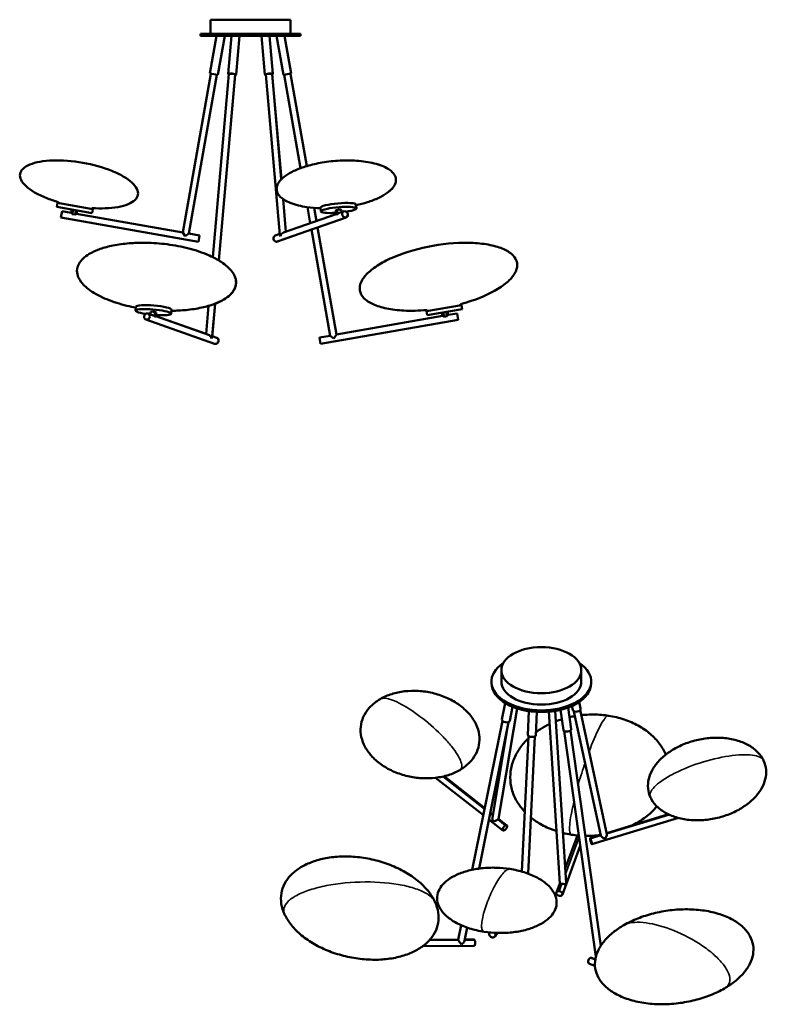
# Model space of a CAD drawing. Header units: millimetres. Extents: x 403 to 3810, y 262 to 2729.
# Tile 2 of 2: x 1938 to 3810, y 262 to 2729. Entities that reach past the tile are written whole.
import ezdxf

# ---------------------------------------------------------------- set-up
doc = ezdxf.new("R2010")
doc.units = ezdxf.units.MM
doc.header["$LTSCALE"] = 10
doc.layers.add('Visibile (ISO)', color=7, linetype='Continuous', lineweight=50)
doc.layers.add('Visibile sottile (ISO)', color=7, linetype='Continuous', lineweight=35)

msp = doc.modelspace()

# ---------------------------------------------------------------- linework, layer by layer
at = {"layer": 'Visibile (ISO)'}
for p, q in [((2616.9, 2728.9), (2416.9, 2728.9)), ((2416.9, 2693.9), (2416.9, 2728.9)), ((2616.9, 2693.9), (2616.9, 2728.9)), ((2641.9, 2693.9), (2391.9, 2693.9)), ((2391.9, 2693.9), (2391.9, 2688.9)), ((2641.9, 2693.9), (2641.9, 2688.9)), ((2391.9, 2688.9), (2641.9, 2688.9)), ((2431.9, 2688.9), (2415.1, 2593.9)), ((2452.2, 2688.9), (2434.8, 2590.5)), ((2469.3, 2688.9), (2460.8, 2593.1)), ((2489.3, 2688.9), (2480.7, 2591.3)), ((2489.5, 2688.9), (2480.9, 2591.3)), ((2544.3, 2688.9), (2552.9, 2591.3)), ((2564.3, 2688.9), (2572.8, 2593.1)), ((2564.5, 2688.9), (2573, 2593.1)), ((2581.9, 2688.9), (2599.2, 2590.5)), ((2602.2, 2688.9), (2618.9, 2593.9)), ((2417.1, 2593.6), (2346.9, 2195.7)), ((2432.9, 2590.8), (2362.7, 2192.9)), ((2415.1, 2593.9), (2434.8, 2590.5)), ((2462.8, 2592.9), (2422.3, 2133.9)), ((2478.7, 2591.5), (2437.7, 2125.5)), ((2554.9, 2591.5), (2590.3, 2189.7)), ((2570.8, 2592.9), (2594.1, 2328.9)), ((2571, 2592), (2594.2, 2329)), ((2599.2, 2590.5), (2618.9, 2593.9)), ((2601.2, 2590.8), (2642.5, 2356.9)), ((2617, 2593.6), (2657.8, 2362)), ((2478.8, 2590.6), (2437.8, 2125.4)), ((2035.5, 2269.4), (2035.7, 2270.8)), ((2598.4, 2279.6), (2605.7, 2197.4)), ((2598.6, 2279.5), (2605.8, 2197.5)), ((2033.3, 2269.8), (2031.6, 2260)), ((2031.6, 2260), (2119.7, 2244.4)), ((2121.4, 2254.3), (2033.3, 2269.8)), ((2044.6, 2249), (2041.8, 2233.3)), ((2067.3, 2245), (2044.6, 2249)), ((2068.7, 2253.4), (2067.3, 2245)), ((2072.1, 2252.8), (2070.1, 2241.8)), ((2077.2, 2240.5), (2079.2, 2251.6)), ((2082.5, 2251), (2081, 2242.6)), ((2119.2, 2254.7), (2119.5, 2256)), ((2121.4, 2254.3), (2119.7, 2244.4)), ((2659.7, 2259.1), (2666.8, 2219)), ((2676.3, 2257.2), (2682.1, 2224.4)), ((2692.1, 2258.1), (2692.9, 2248.3)), ((2734.1, 2252.8), (2730.5, 2251.6)), ((2730.5, 2251.6), (2731.5, 2240.5)), ((2735.1, 2241.8), (2734.1, 2252.8)), ((2739.5, 2244.6), (2751, 2248.7)), ((2744.5, 2252.8), (2745, 2246.6)), ((2781.2, 2266), (2782.1, 2256.1)), ((2781.5, 2264.2), (2782.3, 2256.1)), ((2041.8, 2233.3), (2386.5, 2172.5)), ((2070.1, 2241.8), (2077.2, 2240.5)), ((2346.9, 2195.7), (2081, 2242.6)), ((2584, 2172.8), (2756.4, 2233.6)), ((2599.7, 2195.3), (2731.4, 2241.8)), ((2684.9, 2208.3), (2756.5, 2233.6)), ((2731.5, 2240.5), (2735.1, 2241.8)), ((2584.2, 2172.8), (2669.6, 2203)), ((2669.6, 2203), (2716.5, 1936.9)), ((2684.9, 2208.4), (2732.3, 1939.7)), ((2346.9, 2195.7), (2353.4, 2186.5)), ((2353.4, 2186.5), (2362.7, 2192.9)), ((2389.3, 2188.3), (2362.7, 2192.9)), ((2389.3, 2188.3), (2386.5, 2172.5)), ((2578.7, 2187.9), (2590.1, 2191.9)), ((2229.8, 2009.9), (2228.9, 2000.1)), ((2319, 2002.1), (2318.1, 1992.2)), ((2318.9, 1999.6), (2318.3, 1992.2)), ((2411.6, 2011.7), (2405.4, 1941.4)), ((2428.1, 2017.3), (2420.7, 1933.7)), ((2428.3, 2017.4), (2421.1, 1935.9)), ((3045.9, 2013.8), (2957.8, 1998.2)), ((2959.5, 1988.4), (3047.7, 2003.9)), ((2960, 1998.6), (2959.7, 2000.5)), ((3043.7, 2013.4), (3043.4, 2015.3)), ((3045.9, 2013.8), (3047.7, 2003.9)), ((2427, 1916.8), (2254.7, 1977.6)), ((2271.5, 1988.6), (2260, 1992.6)), ((2266, 1990.5), (2266.5, 1996.8)), ((2276.9, 1996.8), (2276, 1985.7)), ((2276, 1985.7), (2279.5, 1984.5)), ((2280.5, 1995.5), (2276.9, 1996.8)), ((2279.5, 1984.5), (2280.5, 1995.5)), ((2405.4, 1941.4), (2279.6, 1985.8)), ((2411.3, 1939.3), (2279.6, 1985.7)), ((2280.1, 1988.9), (2279.8, 1985.7)), ((3037.4, 1977.2), (2692.7, 1916.4)), ((2732.3, 1939.7), (2998.2, 1986.6)), ((2957.8, 1998.2), (2959.5, 1988.4)), ((2996.7, 1994.9), (2998.2, 1986.6)), ((3000, 1995.5), (3002, 1984.5)), ((3002, 1984.5), (3009.1, 1985.7)), ((3009.1, 1985.7), (3007.1, 1996.8)), ((3010.5, 1997.4), (3012, 1989)), ((3012, 1989), (3034.6, 1993)), ((3037.4, 1977.2), (3034.6, 1993)), ((2432.3, 1931.9), (2420.9, 1935.9)), ((2432.5, 1931.9), (2420.9, 1935.9)), ((2689.9, 1932.2), (2716.5, 1936.9)), ((2692.7, 1916.4), (2689.9, 1932.2)), ((2716.5, 1936.9), (2725.8, 1930.4)), ((2725.8, 1930.4), (2732.3, 1939.7)), ((3145.8, 1070.3), (3145.8, 1098.9)), ((3345.8, 1070.3), (3345.8, 1098.9)), ((3120.8, 1070.3), (3120.8, 1066.3)), ((3370.8, 1070.3), (3370.8, 1066.3)), ((3155.2, 1016.5), (3146.9, 975.5)), ((3340.9, 1019.4), (3344.4, 1003.1)), ((3185.3, 1003.1), (3138.9, 726)), ((3173.7, 1007.3), (3166.5, 971.6)), ((3214.9, 996.3), (3211.9, 936.5)), ((3234.8, 994.4), (3231.9, 935.5)), ((3264.5, 994.9), (3291.8, 564.5)), ((3280.4, 996.9), (3307.8, 565.6)), ((3293.8, 999.6), (3301, 948.2)), ((3313.1, 1005.5), (3320.8, 951)), ((3322.6, 1009.3), (3324.9, 998.8)), ((3327.6, 995.7), (3394.6, 684.8)), ((3343.2, 999.1), (3410.2, 688.2)), ((3148.3, 972), (3072.8, 598.7)), ((3163.9, 968.8), (3089.7, 601.6)), ((3160.4, 951.2), (3123.1, 728.6)), ((3303.3, 945.7), (3382.6, 381.2)), ((3319.2, 947.9), (3394.9, 408.3)), ((3213.8, 933.8), (3196.8, 594.1)), ((3229.7, 933), (3212.6, 589)), ((3100.5, 735.8), (2980.9, 829.2)), ((3104.1, 753.3), (3002, 833)), ((3124.6, 737.3), (3118.2, 742.3)), ((3149.7, 697.4), (3114.6, 724.8)), ((3159.5, 710), (3138.9, 726.1)), ((3372.8, 662.6), (3589.7, 728.5)), ((3409.7, 690.5), (3564.6, 737.6)), ((3305.5, 601.6), (3336.2, 684.7)), ((3368.1, 677.9), (3394.4, 685.9)), ((3298.5, 536.4), (3343.6, 658.7)), ((3283.5, 541.9), (3291.8, 564.5)), ((3044.8, 459.8), (3037.4, 423.5)), ((3059.9, 453.9), (3053.1, 420.4)), ((3037.5, 423.7), (2966.5, 423.3)), ((3077.3, 423.9), (3053.8, 423.8)), ((3116.9, 441.7), (3116.3, 440.7)), ((3135, 440.5), (3129.9, 432.2)), ((3077.4, 407.9), (2948.8, 407.2)), ((3371.8, 378.2), (3381.1, 374.7)), ((3366.2, 363.2), (3380.2, 358))]:
    msp.add_line(p, q, dxfattribs=at)
for centre, start, end in [((2034.8, 2270.9), 350, 73.6804), ((2120.4, 2255.8), 86.3196, 170), ((2958.7, 2000.3), 10, 94.9617), ((3044.4, 2015.4), 105.0383, 190)]:
    msp.add_arc(centre, 1, start, end, dxfattribs=at)
for centre, major_axis, ratio, start_param, end_param in [((2470.8, 2592.2), (9.96, -0.88), 0.150384, 5.639684, 10.068279), ((2470.8, 2592.2), (-7.97, 0.7), 0.150384, 3.141593, 6.283185), ((2470.9, 2592.2), (9.96, -0.88), 0.150384, 5.611456, 6.283185), ((2562.8, 2592.2), (9.96, 0.88), 0.150384, 5.639684, 10.068279), ((2562.8, 2592.2), (-7.97, -0.7), 0.150384, 3.141593, 6.283185), ((2563, 2592.2), (9.96, 0.88), 0.150384, 5.611456, 6.283185), ((2736.6, 2262), (-44.6, -3.9), 0.150384, 3.141593, 6.283185), ((2737.5, 2252.2), (44.6, 3.9), 0.150384, 5.148621, 10.838514), ((2737.5, 2252.2), (6.97, 0.61), 0.150384, 0.010847, 2.07024), ((2753.7, 2241.2), (-2.66, 7.54), 0.852869, 5.991025, 9.132617), ((2753.7, 2241.2), (2.66, -7.54), 0.852869, 5.991025, 9.132617), ((2753.9, 2241.2), (2.66, -7.54), 0.852869, 0, 2.27748), ((2737.7, 2252.2), (-44.6, -3.9), 0.150384, 2.003524, 2.61134), ((2737.7, 2252.2), (44.6, 3.9), 0.150384, 5.752932, 6.283185), ((2737.7, 2252.2), (-44.6, -3.9), 0.150384, 1.038309, 1.409831), ((2581.4, 2180.4), (-2.66, 7.54), 0.852869, 0, 2.849432), ((2581.4, 2180.4), (2.66, -7.54), 0.852869, 5.991025, 6.283185), ((2581.5, 2180.4), (2.66, -7.54), 0.852869, 5.978524, 5.991025), ((2581.5, 2180.4), (2.66, -7.54), 0.852869, 5.991025, 6.403262), ((2598.6, 2186.5), (-7.93, 5.1), 0.506138, 0.374191, 0.904444), ((2598.6, 2186.5), (-5.55, -8.63), 0.610085, 3.807945, 5.08658), ((2273.5, 1996.1), (44.6, -3.9), 0.150384, 4.869449, 10.559342), ((2274.4, 2006), (-44.6, 3.9), 0.150384, 3.141593, 6.283185), ((2257.3, 1985.1), (2.66, 7.54), 0.852869, 0.292161, 3.433753), ((2257.3, 1985.1), (-2.66, -7.54), 0.852869, 0.292161, 3.433753), ((2273.5, 1996.1), (-6.97, 0.61), 0.150384, 4.212945, 6.272339), ((2273.7, 1996.1), (44.6, -3.9), 0.150384, 5.240407, 6.283185), ((2412.4, 1930.4), (5.55, -8.63), 0.610085, 1.196605, 2.475241), ((2412.4, 1930.4), (-7.93, -5.1), 0.506138, 2.237148, 2.767401), ((2429.7, 1924.3), (-2.66, -7.54), 0.852869, 0.292161, 3.141593), ((2429.8, 1924.3), (2.66, 7.54), 0.852869, 3.433753, 6.403262), ((2429.7, 1924.3), (-2.66, -7.54), 0.852869, 0, 0.292161), ((2429.8, 1924.3), (-2.66, -7.54), 0.852869, 0.27966, 0.292161), ((3245.8, 1070.3), (-125, 0), 0.57735, 5.572229, 10.135734), ((3245.8, 1066.3), (125, 0), 0.57735, 3.141593, 6.283185), ((3245.8, 1070.3), (100, 0), 0.57735, 3.141593, 6.283185), ((3334.6, 1000.9), (9.78, 2.11), 0.605275, 3.141593, 6.283185), ((3156.7, 973.5), (9.8, -1.98), 0.531883, 3.141593, 6.283185), ((3310.9, 949.6), (9.9, 1.39), 0.468323, 3.141593, 6.283185), ((3221.9, 936), (9.99, -0.5), 0.431627, 3.141593, 6.283185), ((3130.2, 722.8), (4.1, -10.5), 0.577215, 3.911686, 4.800974), ((3130.2, 722.8), (8.64, 3.36), 0.149233, 3.942295, 5.513092), ((3130.2, 722.8), (8.64, 3.36), 0.149233, 5.513092, 6.1946), ((3154.6, 703.7), (-4.92, -6.31), 0.468323, 4.000271, 7.141864), ((3154.6, 703.7), (4.92, 6.31), 0.468323, 4.000271, 7.141864), ((3370.4, 670.2), (-2.33, 7.65), 0.107859, 5.628604, 8.770197), ((3370.4, 670.2), (2.33, -7.65), 0.107859, 5.628604, 8.770197), ((3403.7, 680.3), (9.06, -5.33), 0.288176, 3.400925, 3.536841), ((3403.7, 680.3), (9.06, -5.33), 0.288176, 3.536841, 5.107637), ((3403.7, 680.3), (-5.53, -9.4), 0.384096, 1.311464, 2.746344), ((3291, 539.2), (-7.51, 2.77), 0.676438, 5.003411, 8.145003), ((3291, 539.2), (7.51, -2.77), 0.676438, 5.003411, 8.145003), ((3299.9, 563.4), (8.09, -1.18), 0.027849, 3.147482, 4.415477), ((3299.9, 563.4), (8.09, -1.18), 0.027849, 4.415477, 5.986274), ((3299.9, 563.4), (-1.6, -11.2), 0.691264, 1.564906, 1.867708), ((3044, 415.8), (6.51, -7.91), 0.136161, 3.251901, 3.624622), ((3044, 415.8), (6.51, -7.91), 0.136161, 3.624622, 5.195419), ((3044, 415.8), (-8.67, -7.13), 0.426618, 1.460488, 2.658563), ((3077.3, 415.9), (-0.05, 8), 0.30837, 5.689848, 6.283185), ((3077.3, 415.9), (0.05, -8), 0.30837, 0, 2.548255), ((3123.1, 436.5), (-6.78, 4.24), 0.876949, 6.116118, 8.309275), ((3123.1, 436.5), (6.78, -4.24), 0.876949, 5.167683, 7.526308), ((3369, 370.7), (-2.8, -7.49), 0.668835, 3.823101, 6.283185), ((3369, 370.7), (2.8, 7.49), 0.668835, 0, 0.681509)]:
    msp.add_ellipse(centre, major_axis=major_axis, ratio=ratio, start_param=start_param, end_param=end_param, dxfattribs=at)
msp.add_ellipse((3245.8, 1098.9), major_axis=(-100, 0), ratio=0.57735, dxfattribs=at)
for points, knots in [([(2035, 2271.9), (2024.4, 2275), (2014.2, 2278.5), (2004.8, 2282.3), (1994, 2286.7), (1984.2, 2291.4), (1975.7, 2296.3), (1967.2, 2301.3), (1959.9, 2306.5), (1954.2, 2311.7), (1948.5, 2316.9), (1944.3, 2322.2), (1941.8, 2327.3), (1939.2, 2332.5), (1938.4, 2337.5), (1939.2, 2342.3), (1940, 2347), (1942.6, 2351.4), (1946.7, 2355.4), (1950.8, 2359.4), (1956.6, 2362.9), (1963.8, 2365.8), (1970.9, 2368.8), (1979.5, 2371.2), (1989.2, 2372.9), (1998.9, 2374.7), (2009.7, 2375.7), (2021.3, 2376.1), (2044.5, 2376.9), (2070.7, 2374.9), (2096.5, 2370.4)], [0, 0, 0, 0, 0.080782, 0.080782, 0.080782, 0.172704, 0.172704, 0.172704, 0.264626, 0.264626, 0.264626, 0.356547, 0.356547, 0.356547, 0.448469, 0.448469, 0.448469, 0.540391, 0.540391, 0.540391, 0.632313, 0.632313, 0.632313, 0.724235, 0.724235, 0.724235, 0.816156, 0.816156, 0.816156, 1, 1, 1, 1]), ([(2096.5, 2370.4), (2122.2, 2365.8), (2147.5, 2358.7), (2169, 2350.1), (2179.8, 2345.8), (2189.6, 2341), (2198.1, 2336.1), (2206.6, 2331.1), (2213.9, 2326), (2219.6, 2320.7), (2225.3, 2315.5), (2229.5, 2310.2), (2232.1, 2305.1), (2234.6, 2299.9), (2235.5, 2294.9), (2234.6, 2290.2), (2233.8, 2285.4), (2231.3, 2281), (2227.1, 2277), (2223, 2273.1), (2217.2, 2269.5), (2210.1, 2266.6), (2202.9, 2263.6), (2194.3, 2261.2), (2184.6, 2259.5), (2174.9, 2257.8), (2164.1, 2256.7), (2152.5, 2256.3), (2142.3, 2255.9), (2131.6, 2256.1), (2120.5, 2256.8)], [1, 1, 1, 1, 1.183844, 1.183844, 1.183844, 1.275765, 1.275765, 1.275765, 1.367687, 1.367687, 1.367687, 1.459609, 1.459609, 1.459609, 1.551531, 1.551531, 1.551531, 1.643453, 1.643453, 1.643453, 1.735374, 1.735374, 1.735374, 1.827296, 1.827296, 1.827296, 1.919218, 1.919218, 1.919218, 2, 2, 2, 2]), ([(2692.2, 2256.3), (2680.8, 2256.7), (2669.4, 2257.7), (2643.8, 2261.5), (2629.5, 2264.8), (2611.5, 2272.1), (2606.6, 2274.5), (2598.5, 2279.4), (2595.3, 2281.8), (2590.2, 2286.6), (2588.2, 2288.9), (2585.4, 2293.2), (2584.4, 2295.2), (2582.5, 2300.6), (2582.1, 2304.3), (2582.9, 2311.1), (2584, 2314.3), (2587.2, 2320.8), (2589.6, 2324), (2595.8, 2330.9), (2600, 2334.4), (2610.9, 2342.2), (2618, 2346.3), (2634.5, 2354.1), (2644.2, 2357.7), (2666, 2364.6), (2678.5, 2367.6), (2705.7, 2372.7), (2720.5, 2374.5), (2743.4, 2376), (2751.6, 2376.3), (2759.7, 2376.3)], [1.187894, 1.187894, 1.187894, 1.187894, 4.63836, 4.63836, 9.094165, 9.094165, 10.868353, 10.868353, 12.253466, 12.253466, 13.343366, 13.343366, 14.168077, 14.168077, 15.567081, 15.567081, 16.822879, 16.822879, 18.220279, 18.220279, 20.028279, 20.028279, 22.593231, 22.593231, 25.731948, 25.731948, 29.589871, 29.589871, 34.049839, 34.049839, 36.486398, 36.486398, 36.486398, 36.486398]), ([(2759.7, 2376.3), (2775.1, 2376.3), (2790.5, 2375.3), (2819.9, 2370.9), (2834.2, 2367.6), (2852.2, 2360.3), (2857.2, 2358), (2865.2, 2353), (2868.5, 2350.6), (2873.5, 2345.8), (2875.5, 2343.5), (2878.3, 2339.2), (2879.3, 2337.2), (2881.2, 2331.8), (2881.6, 2328.1), (2880.8, 2321.3), (2879.8, 2318.1), (2876.5, 2311.7), (2874.1, 2308.4), (2867.9, 2301.5), (2863.7, 2298), (2852.8, 2290.2), (2845.7, 2286.2), (2829.2, 2278.3), (2819.6, 2274.7), (2800.5, 2268.7), (2791, 2266.2), (2781.4, 2264.2)], [0, 0, 0, 0, 4.63836, 4.63836, 9.094165, 9.094165, 10.868354, 10.868354, 12.253466, 12.253466, 13.343366, 13.343366, 14.168078, 14.168078, 15.567081, 15.567081, 16.822879, 16.822879, 18.220279, 18.220279, 20.028279, 20.028279, 22.593231, 22.593231, 25.731948, 25.731948, 28.694115, 28.694115, 28.694115, 28.694115]), ([(2759.8, 2376.3), (2775.3, 2376.3), (2790.7, 2375.3), (2820.1, 2370.9), (2834.4, 2367.6), (2852.4, 2360.3), (2857.3, 2358), (2865.3, 2353), (2868.6, 2350.6), (2873.7, 2345.8), (2875.7, 2343.5), (2878.5, 2339.2), (2879.5, 2337.2), (2881.4, 2331.8), (2881.8, 2328.1), (2881, 2321.3), (2879.9, 2318.1), (2876.7, 2311.7), (2874.3, 2308.4), (2868.1, 2301.5), (2863.9, 2298), (2853, 2290.2), (2845.8, 2286.2), (2829.3, 2278.3), (2819.7, 2274.7), (2800.6, 2268.7), (2791, 2266.2), (2781.4, 2264.1)], [0, 0, 0, 0, 4.63836, 4.63836, 9.094165, 9.094165, 10.868354, 10.868354, 12.253466, 12.253466, 13.343366, 13.343366, 14.168078, 14.168078, 15.567081, 15.567081, 16.822879, 16.822879, 18.220279, 18.220279, 20.028279, 20.028279, 22.593231, 22.593231, 25.731948, 25.731948, 28.711576, 28.711576, 28.711576, 28.711576]), ([(2070.1, 2241.8), (2069.7, 2242.2), (2069.3, 2242.6), (2068.5, 2243.5), (2068, 2244.1), (2067.4, 2244.8), (2067.3, 2245), (2067.3, 2245)], [0.405955, 0.405955, 0.405955, 0.405955, 0.5980882, 0.5980882, 0.8798978, 0.8798978, 1.1617075, 1.1617075, 1.1617075, 1.1617075]), ([(2081, 2242.6), (2081, 2242.6), (2080.8, 2242.5), (2080, 2242), (2079.4, 2241.6), (2078.3, 2241), (2077.8, 2240.8), (2077.2, 2240.5)], [3.4851225, 3.4851225, 3.4851225, 3.4851225, 3.7669321, 3.7669321, 4.0487418, 4.0487418, 4.2408749, 4.2408749, 4.2408749, 4.2408749]), ([(2739.5, 2244.6), (2739.4, 2244.6), (2739.2, 2244.5), (2738.2, 2244.1), (2737.3, 2243.5), (2736, 2242.6), (2735.5, 2242.2), (2735.1, 2241.8)], [1.3943081, 1.3943081, 1.3943081, 1.3943081, 1.4435171, 1.4435171, 1.7253268, 1.7253268, 1.9174599, 1.9174599, 1.9174599, 1.9174599]), ([(2229.6, 2007.5), (2222, 2008.9), (2214.5, 2010.5), (2189.8, 2016.4), (2172.8, 2021.7), (2141.8, 2034.4), (2127.4, 2041.7), (2104.8, 2057.8), (2095.7, 2066.2), (2087.3, 2079.3), (2085.5, 2082.9), (2082.2, 2092.4), (2081.5, 2098.6), (2083, 2109.1), (2084.7, 2113.7), (2089.6, 2122.2), (2092.9, 2126.2), (2101.4, 2134.3), (2106.9, 2138.3), (2120.1, 2146.2), (2128.1, 2149.9), (2146.5, 2156.7), (2157, 2159.7), (2180.7, 2164.9), (2194.1, 2166.9), (2220.7, 2169.4), (2234, 2170), (2247.3, 2170)], [8.620607, 8.620607, 8.620607, 8.620607, 10.937696, 10.937696, 16.296743, 16.296743, 21.210345, 21.210345, 25.139337, 25.139337, 26.561963, 26.561963, 28.738625, 28.738625, 30.481287, 30.481287, 32.260119, 32.260119, 34.479279, 34.479279, 37.265171, 37.265171, 40.629305, 40.629305, 44.711602, 44.711602, 48.719817, 48.719817, 48.719817, 48.719817]), ([(2247.3, 2170), (2265.2, 2170), (2283.2, 2168.9), (2319.4, 2164.8), (2337.8, 2161.6), (2372.9, 2153.1), (2389.9, 2147.8), (2420.9, 2135.1), (2435.2, 2127.8), (2457.8, 2111.8), (2467, 2103.3), (2475.4, 2090.3), (2477.2, 2086.6), (2480.5, 2077.1), (2481.2, 2071), (2479.6, 2060.5), (2477.9, 2055.9), (2473, 2047.3), (2469.8, 2043.3), (2461.3, 2035.2), (2455.8, 2031.2), (2442.6, 2023.4), (2434.6, 2019.7), (2416.2, 2012.8), (2405.7, 2009.9), (2381.9, 2004.7), (2368.6, 2002.7), (2343.1, 2000.3), (2330.9, 1999.7), (2318.7, 1999.6)], [0, 0, 0, 0, 5.379796, 5.379796, 10.937696, 10.937696, 16.296743, 16.296743, 21.210345, 21.210345, 25.139337, 25.139337, 26.561963, 26.561963, 28.738625, 28.738625, 30.481287, 30.481287, 32.260119, 32.260119, 34.479279, 34.479279, 37.265171, 37.265171, 40.629305, 40.629305, 44.711602, 44.711602, 48.378424, 48.378424, 48.378424, 48.378424]), ([(2247.5, 2170), (2265.4, 2170), (2283.4, 2168.9), (2319.6, 2164.8), (2337.9, 2161.6), (2373.1, 2153.1), (2390.1, 2147.8), (2411.7, 2139), (2417.1, 2136.6), (2422.3, 2134)], [0, 0, 0, 0, 5.379796, 5.379796, 10.937696, 10.937696, 16.296743, 16.296743, 18.103543, 18.103543, 18.103543, 18.103543]), ([(2974.2, 2162.6), (2939.9, 2156.5), (2906.2, 2146.8), (2877.6, 2134.8), (2863.3, 2128.8), (2850.3, 2122.2), (2839, 2115.2), (2827.7, 2108.3), (2818.1, 2101), (2810.5, 2093.6), (2803, 2086.2), (2797.5, 2078.7), (2794.2, 2071.4), (2790.9, 2064), (2789.8, 2056.8), (2791, 2050), (2792.2, 2043.3), (2795.7, 2036.9), (2801.3, 2031.1), (2806.9, 2025.3), (2814.6, 2020.2), (2824.2, 2015.8), (2833.9, 2011.4), (2845.4, 2007.9), (2858.4, 2005.2), (2871.4, 2002.5), (2885.9, 2000.8), (2901.4, 2000), (2919.4, 1999.1), (2938.8, 1999.6), (2958.6, 2001.3)], [1, 1, 1, 1, 1.179147, 1.179147, 1.179147, 1.26872, 1.26872, 1.26872, 1.358294, 1.358294, 1.358294, 1.447867, 1.447867, 1.447867, 1.537441, 1.537441, 1.537441, 1.627014, 1.627014, 1.627014, 1.716588, 1.716588, 1.716588, 1.806161, 1.806161, 1.806161, 1.895735, 1.895735, 1.895735, 2, 2, 2, 2]), ([(3044.1, 2016.4), (3063.3, 2021.6), (3081.7, 2027.8), (3098.3, 2034.8), (3112.6, 2040.8), (3125.6, 2047.4), (3136.9, 2054.3), (3148.2, 2061.3), (3157.8, 2068.6), (3165.4, 2076), (3173, 2083.3), (3178.5, 2090.8), (3181.8, 2098.2), (3185.1, 2105.5), (3186.1, 2112.7), (3184.9, 2119.5), (3183.7, 2126.3), (3180.3, 2132.7), (3174.7, 2138.5), (3169.1, 2144.2), (3161.3, 2149.4), (3151.7, 2153.8), (3142, 2158.1), (3130.5, 2161.7), (3117.5, 2164.3), (3104.5, 2167), (3090, 2168.8), (3074.6, 2169.5), (3043.6, 2171), (3008.6, 2168.6), (2974.2, 2162.6)], [0, 0, 0, 0, 0.104265, 0.104265, 0.104265, 0.193839, 0.193839, 0.193839, 0.283412, 0.283412, 0.283412, 0.372986, 0.372986, 0.372986, 0.462559, 0.462559, 0.462559, 0.552133, 0.552133, 0.552133, 0.641706, 0.641706, 0.641706, 0.73128, 0.73128, 0.73128, 0.820853, 0.820853, 0.820853, 1, 1, 1, 1]), ([(2437.8, 2125.5), (2441.3, 2123.4), (2444.7, 2121.2), (2458, 2111.8), (2467.2, 2103.3), (2475.5, 2090.3), (2477.4, 2086.6), (2480.7, 2077.1), (2481.4, 2071), (2479.8, 2060.5), (2478.1, 2055.9), (2473.2, 2047.3), (2469.9, 2043.3), (2461.5, 2035.2), (2456, 2031.2), (2443.3, 2023.7), (2435.9, 2020.3), (2428.3, 2017.3)], [19.932318, 19.932318, 19.932318, 19.932318, 21.210345, 21.210345, 25.139337, 25.139337, 26.561963, 26.561963, 28.738625, 28.738625, 30.481287, 30.481287, 32.260119, 32.260119, 34.479279, 34.479279, 37.054425, 37.054425, 37.054425, 37.054425]), ([(2411.6, 2011.7), (2406.2, 2010.1), (2400.7, 2008.7), (2382.1, 2004.7), (2368.8, 2002.7), (2343.2, 2000.3), (2331, 1999.7), (2318.7, 1999.6)], [38.888504, 38.888504, 38.888504, 38.888504, 40.629305, 40.629305, 44.711602, 44.711602, 48.395793, 48.395793, 48.395793, 48.395793]), ([(2276, 1985.7), (2275.5, 1986.1), (2275, 1986.6), (2273.7, 1987.5), (2272.9, 1988), (2271.8, 1988.5), (2271.6, 1988.5), (2271.5, 1988.6)], [0.405955, 0.405955, 0.405955, 0.405955, 0.5980882, 0.5980882, 0.8798978, 0.8798978, 0.9291068, 0.9291068, 0.9291068, 0.9291068]), ([(3002, 1984.5), (3001.4, 1984.7), (3000.9, 1985), (2999.8, 1985.6), (2999.2, 1985.9), (2998.4, 1986.4), (2998.2, 1986.6), (2998.2, 1986.6)], [2.72937, 2.72937, 2.72937, 2.72937, 2.9215031, 2.9215031, 3.2033128, 3.2033128, 3.4851225, 3.4851225, 3.4851225, 3.4851225]), ([(3012, 1989), (3012, 1989), (3011.8, 1988.8), (3011.2, 1988), (3010.7, 1987.5), (3009.9, 1986.6), (3009.5, 1986.1), (3009.1, 1985.7)], [1.1617075, 1.1617075, 1.1617075, 1.1617075, 1.4435171, 1.4435171, 1.7253268, 1.7253268, 1.9174599, 1.9174599, 1.9174599, 1.9174599]), ([(2842.3, 1026.6), (2851, 1031.6), (2860.6, 1035.8), (2881, 1042.2), (2891.8, 1044.5), (2914.2, 1047.2), (2925.8, 1047.5), (2949.2, 1046.2), (2961.1, 1044.5), (2984.3, 1039), (2995.7, 1035.3), (3017.1, 1026), (3027.3, 1020.5), (3045.8, 1007.9), (3054.1, 1000.8), (3068.4, 985.7), (3074.4, 977.6), (3083.6, 960.8), (3086.9, 952.2), (3090.7, 934.9), (3091.2, 926.2), (3089.5, 909.4), (3087.3, 901.2), (3080.4, 885.8), (3075.7, 878.4), (3064, 865), (3057, 858.8), (3046.7, 851.7), (3044, 850), (3041.3, 848.5)], [0, 0, 0, 0, 3.412257, 3.412257, 6.840614, 6.840614, 10.343438, 10.343438, 13.901091, 13.901091, 17.482123, 17.482123, 21.049795, 21.049795, 24.568922, 24.568922, 28.013819, 28.013819, 31.385064, 31.385064, 34.684452, 34.684452, 37.939814, 37.939814, 41.187739, 41.187739, 44.462538, 44.462538, 45.532498, 45.532498, 45.532498, 45.532498]), ([(3041.3, 848.5), (3032.5, 843.4), (3022.9, 839.2), (3002.6, 832.8), (2991.7, 830.5), (2969.4, 827.8), (2957.7, 827.5), (2934.3, 828.8), (2922.4, 830.6), (2899.3, 836), (2887.9, 839.7), (2866.4, 849), (2856.2, 854.6), (2837.8, 867.1), (2829.4, 874.2), (2815.2, 889.3), (2809.2, 897.5), (2799.9, 914.2), (2796.6, 922.9), (2792.8, 940.1), (2792.3, 948.8), (2794, 965.6), (2796.2, 973.8), (2803.1, 989.3), (2807.9, 996.6), (2819.5, 1010.1), (2826.5, 1016.2), (2836.9, 1023.3), (2839.6, 1025), (2842.3, 1026.6)], [0, 0, 0, 0, 3.412257, 3.412257, 6.840614, 6.840614, 10.343438, 10.343438, 13.901091, 13.901091, 17.482123, 17.482123, 21.049795, 21.049795, 24.568922, 24.568922, 28.013819, 28.013819, 31.385064, 31.385064, 34.684452, 34.684452, 37.939814, 37.939814, 41.187739, 41.187739, 44.462538, 44.462538, 45.532499, 45.532499, 45.532499, 45.532499]), ([(3346, 986.1), (3349.1, 986.4), (3352.3, 986.7), (3369.1, 987.9), (3383, 987.9), (3402.5, 986.2), (3408.4, 985.5), (3414.2, 984.6)], [54.03052, 54.03052, 54.03052, 54.03052, 54.973323, 54.973323, 59.093511, 59.093511, 60.885152, 60.885152, 60.885152, 60.885152]), ([(3232.3, 943.6), (3235.9, 946.3), (3239.6, 948.8), (3250.7, 955.8), (3258.5, 960.1), (3266.5, 963.9)], [41.447269, 41.447269, 41.447269, 41.447269, 42.88454, 42.88454, 45.632909, 45.632909, 45.632909, 45.632909]), ([(3414.2, 984.6), (3427.6, 982.6), (3440.7, 979.4), (3465.7, 971.1), (3477.6, 965.9), (3499.6, 953.8), (3509.8, 946.9), (3527.8, 931.6), (3535.7, 923.1), (3548.7, 905.7), (3553.9, 896.7), (3558, 887.4)], [0, 0, 0, 0, 4.11171, 4.11171, 8.186307, 8.186307, 12.198323, 12.198323, 16.140261, 16.140261, 19.841463, 19.841463, 19.841463, 19.841463]), ([(3204.3, 743.9), (3200.3, 748.1), (3196.6, 752.5), (3186.6, 765.9), (3181.1, 775.4), (3173, 794.8), (3170.3, 804.9), (3167.6, 825.1), (3167.6, 835.4), (3170.3, 855.6), (3173, 865.7), (3180.8, 885.2), (3186, 894.7), (3198.4, 912.3), (3205.5, 920.4), (3213.5, 928)], [14.139419, 14.139419, 14.139419, 14.139419, 16.140261, 16.140261, 20.012299, 20.012299, 23.823045, 23.823045, 27.597151, 27.597151, 31.364056, 31.364056, 35.150692, 35.150692, 38.785664, 38.785664, 38.785664, 38.785664]), ([(3519.4, 780.1), (3516, 787.3), (3514, 794.9), (3512.6, 810.5), (3513.2, 818.6), (3517.1, 834.4), (3520.3, 842.4), (3529.1, 857.7), (3534.7, 865.2), (3548, 879.4), (3555.9, 886.1), (3573.2, 898.4), (3582.8, 904), (3603.4, 913.8), (3614.5, 917.9), (3637.4, 924.4), (3649.3, 926.8), (3673.1, 929.5), (3685.2, 929.9), (3708.5, 928.6), (3719.9, 927), (3741.2, 921.6), (3751.3, 918), (3769.1, 909), (3777.1, 903.6), (3790.4, 891.6), (3795.9, 884.9), (3801.1, 875.9), (3802.1, 874), (3803, 872.2)], [0, 0, 0, 0, 3.197505, 3.197505, 6.3702, 6.3702, 9.558242, 9.558242, 12.809884, 12.809884, 16.150241, 16.150241, 19.59178, 19.59178, 23.129568, 23.129568, 26.731866, 26.731866, 30.354328, 30.354328, 33.947971, 33.947971, 37.466633, 37.466633, 40.878554, 40.878554, 44.188946, 44.188946, 45.032857, 45.032857, 45.032857, 45.032857]), ([(3803, 872.2), (3806.3, 865), (3808.4, 857.3), (3809.7, 841.7), (3809.1, 833.7), (3805.3, 817.8), (3802, 809.9), (3793.3, 794.5), (3787.6, 787), (3774.3, 772.8), (3766.5, 766.1), (3749.1, 753.8), (3739.5, 748.2), (3718.9, 738.5), (3707.8, 734.3), (3685, 727.8), (3673.1, 725.4), (3649.2, 722.7), (3637.2, 722.3), (3613.8, 723.6), (3602.4, 725.3), (3581.1, 730.6), (3571.1, 734.2), (3553.2, 743.2), (3545.3, 748.6), (3531.9, 760.6), (3526.4, 767.3), (3521.2, 776.3), (3520.3, 778.2), (3519.4, 780.1)], [0, 0, 0, 0, 3.197505, 3.197505, 6.3702, 6.3702, 9.558242, 9.558242, 12.809884, 12.809884, 16.150241, 16.150241, 19.59178, 19.59178, 23.129568, 23.129568, 26.731866, 26.731866, 30.354328, 30.354328, 33.947971, 33.947971, 37.466633, 37.466633, 40.878554, 40.878554, 44.188946, 44.188946, 45.032856, 45.032856, 45.032856, 45.032856]), ([(3535.5, 757.5), (3531, 752.1), (3526.1, 746.9), (3512.2, 734), (3502.5, 726.6), (3486.7, 716.6), (3481.1, 713.4), (3475.3, 710.5)], [36.597434, 36.597434, 36.597434, 36.597434, 38.984657, 38.984657, 42.88454, 42.88454, 44.912981, 44.912981, 44.912981, 44.912981]), ([(3283.5, 695.6), (3283.1, 695.7), (3282.7, 695.9), (3269.9, 700.1), (3257.9, 705.3), (3237.1, 716.8), (3227.9, 722.9), (3219.6, 729.7)], [3.978883, 3.978883, 3.978883, 3.978883, 4.11171, 4.11171, 8.186307, 8.186307, 11.779754, 11.779754, 11.779754, 11.779754]), ([(3340, 684.4), (3339.7, 684.4), (3339.3, 684.5), (3333.1, 685), (3327.2, 685.7), (3321.4, 686.6)], [58.992378, 58.992378, 58.992378, 58.992378, 59.093511, 59.093511, 60.885152, 60.885152, 60.885152, 60.885152]), ([(3393.7, 685.7), (3389.2, 685.1), (3384.7, 684.6), (3372.2, 683.7), (3364.2, 683.5), (3356.3, 683.6)], [53.611443, 53.611443, 53.611443, 53.611443, 54.973323, 54.973323, 57.360455, 57.360455, 57.360455, 57.360455]), ([(2602.4, 486.9), (2598.3, 495.7), (2595.5, 504.7), (2592.8, 522.4), (2592.8, 531.2), (2595.7, 548), (2598.4, 556.1), (2606.3, 571.3), (2611.6, 578.4), (2624.2, 591.6), (2631.7, 597.7), (2648.5, 608.4), (2658, 613.2), (2678.6, 621.2), (2689.8, 624.4), (2713.5, 629.3), (2726.2, 630.9), (2752.3, 632.3), (2765.9, 632.1), (2793.4, 629.8), (2807.4, 627.7), (2835.1, 621.6), (2848.8, 617.5), (2875.2, 607.8), (2888, 602), (2911.8, 589), (2922.9, 581.7), (2942.8, 566.1), (2951.6, 557.7), (2966.5, 540.4), (2972.6, 531.3), (2978, 520.9), (2978.6, 519.6), (2979.2, 518.3)], [0, 0, 0, 0, 3.65841, 3.65841, 7.240964, 7.240964, 10.74527, 10.74527, 14.242075, 14.242075, 17.796016, 17.796016, 21.460584, 21.460584, 25.260866, 25.260866, 29.226325, 29.226325, 33.340462, 33.340462, 37.556277, 37.556277, 41.832001, 41.832001, 46.098274, 46.098274, 50.289628, 50.289628, 54.356098, 54.356098, 58.251623, 58.251623, 58.782653, 58.782653, 58.782653, 58.782653]), ([(3102.2, 443.5), (3089.8, 445.4), (3077.5, 448.2), (3054.5, 455.5), (3043.6, 459.9), (3024.4, 470.1), (3015.7, 475.9), (3001.7, 488.2), (2996.1, 494.7), (2988.3, 508), (2985.8, 514.7), (2984.1, 527.9), (2984.6, 534.4), (2988.4, 546.7), (2991.6, 552.7), (3000.3, 563.8), (3005.9, 569), (3018.9, 578.6), (3026.6, 583), (3043.8, 590.6), (3053.4, 593.9), (3074, 599.2), (3085.2, 601.2), (3108.6, 603.7), (3120.8, 604.2), (3144.3, 603.5), (3155.5, 602.4), (3166.5, 600.7)], [0, 0, 0, 0, 3.801933, 3.801933, 7.526041, 7.526041, 11.065106, 11.065106, 14.37077, 14.37077, 17.438934, 17.438934, 20.350913, 20.350913, 23.211138, 23.211138, 26.132565, 26.132565, 29.196807, 29.196807, 32.466415, 32.466415, 35.953384, 35.953384, 39.618661, 39.618661, 42.983021, 42.983021, 42.983021, 42.983021]), ([(3166.5, 600.7), (3179, 598.8), (3191.2, 596), (3214.2, 588.8), (3225.1, 584.3), (3244.4, 574.1), (3253, 568.4), (3267, 556.1), (3272.7, 549.5), (3280.5, 536.3), (3283, 529.5), (3284.7, 516.3), (3284.2, 509.8), (3280.4, 497.5), (3277.1, 491.5), (3268.5, 480.4), (3262.9, 475.2), (3249.8, 465.6), (3242.1, 461.3), (3225, 453.6), (3215.4, 450.3), (3194.8, 445), (3183.5, 443), (3160.2, 440.5), (3147.9, 440.1), (3124.5, 440.8), (3113.2, 441.8), (3102.2, 443.5)], [0, 0, 0, 0, 3.801933, 3.801933, 7.526041, 7.526041, 11.065106, 11.065106, 14.37077, 14.37077, 17.438934, 17.438934, 20.350913, 20.350913, 23.211138, 23.211138, 26.132565, 26.132565, 29.196807, 29.196807, 32.466415, 32.466415, 35.953384, 35.953384, 39.618661, 39.618661, 42.983022, 42.983022, 42.983022, 42.983022]), ([(2979.2, 518.3), (2983.2, 509.6), (2986, 500.6), (2988.7, 482.9), (2988.7, 474), (2985.9, 457.3), (2983.1, 449.2), (2975.2, 434), (2970, 426.8), (2957.4, 413.6), (2949.9, 407.6), (2933, 396.8), (2923.5, 392.1), (2903, 384.1), (2891.7, 380.8), (2868, 375.9), (2855.4, 374.3), (2829.2, 372.9), (2815.6, 373.2), (2788.1, 375.5), (2774.1, 377.6), (2746.5, 383.7), (2732.7, 387.7), (2706.3, 397.5), (2693.5, 403.2), (2669.7, 416.2), (2658.6, 423.5), (2638.8, 439.1), (2629.9, 447.5), (2615.1, 464.9), (2608.9, 473.9), (2603.6, 484.4), (2603, 485.7), (2602.4, 486.9)], [0, 0, 0, 0, 3.65841, 3.65841, 7.240964, 7.240964, 10.74527, 10.74527, 14.242075, 14.242075, 17.796016, 17.796016, 21.460584, 21.460584, 25.260866, 25.260866, 29.226325, 29.226325, 33.340462, 33.340462, 37.556277, 37.556277, 41.832001, 41.832001, 46.098274, 46.098274, 50.289628, 50.289628, 54.356098, 54.356098, 58.251623, 58.251623, 58.782653, 58.782653, 58.782653, 58.782653]), ([(3452.7, 459.9), (3463.7, 466.3), (3475.5, 471.9), (3500.3, 481.7), (3513.3, 485.9), (3540.4, 492.7), (3554.5, 495.4), (3583.2, 498.9), (3597.8, 499.7), (3626.6, 499.4), (3640.8, 498.3), (3668, 494.2), (3681.1, 491.2), (3705.2, 483.3), (3716.3, 478.6), (3735.9, 467.5), (3744.5, 461.3), (3758.6, 447.9), (3764.3, 440.7), (3772.5, 425.7), (3775.3, 417.9), (3777.9, 402.2), (3777.8, 394.2), (3775, 378.4), (3772.3, 370.5), (3764.5, 355.1), (3759.3, 347.4), (3746.7, 332.7), (3739.2, 325.6), (3723, 312.6), (3714.2, 306.7), (3704.8, 301.3)], [0, 0, 0, 0, 4.08047, 4.08047, 8.214206, 8.214206, 12.505078, 12.505078, 16.875576, 16.875576, 21.23258, 21.23258, 25.478567, 25.478567, 29.551304, 29.551304, 33.408892, 33.408892, 37.033877, 37.033877, 40.499788, 40.499788, 43.86135, 43.86135, 47.2155, 47.2155, 50.649871, 50.649871, 54.221604, 54.221604, 57.68538, 57.68538, 57.68538, 57.68538]), ([(3704.8, 301.3), (3693.8, 295), (3682, 289.3), (3657.3, 279.5), (3644.2, 275.3), (3617.2, 268.5), (3603, 265.9), (3574.4, 262.4), (3559.7, 261.5), (3531, 261.8), (3516.7, 262.9), (3489.5, 267), (3476.4, 270.1), (3452.4, 277.9), (3441.2, 282.7), (3421.7, 293.7), (3413, 299.9), (3399, 313.4), (3393.3, 320.6), (3385, 335.5), (3382.2, 343.3), (3379.7, 359), (3379.8, 367), (3382.6, 382.8), (3385.3, 390.7), (3393.1, 406.2), (3398.3, 413.8), (3410.8, 428.5), (3418.3, 435.6), (3434.6, 448.6), (3443.4, 454.5), (3452.7, 459.9)], [0, 0, 0, 0, 4.08047, 4.08047, 8.214206, 8.214206, 12.505078, 12.505078, 16.875576, 16.875576, 21.23258, 21.23258, 25.478567, 25.478567, 29.551304, 29.551304, 33.408892, 33.408892, 37.033877, 37.033877, 40.499788, 40.499788, 43.86135, 43.86135, 47.2155, 47.2155, 50.649871, 50.649871, 54.221604, 54.221604, 57.685379, 57.685379, 57.685379, 57.685379])]:
    msp.add_open_spline(points, degree=3, knots=knots, dxfattribs=at)
for points in [[(3282.1, 970.6), (3287, 972.5), (3292, 974.2), (3297.1, 975.8)], [(3316.5, 981.1), (3321, 982.1), (3325.6, 983), (3330.1, 983.8)], [(3321.4, 686.6), (3314.1, 687.7), (3306.9, 689.2), (3299.8, 690.9)]]:
    msp.add_open_spline(points, degree=3, dxfattribs=at)
at = {"layer": 'Visibile sottile (ISO)'}
for p, q in [((3103.5, 750.3), (2998.6, 832.2)), ((3124, 734.2), (3117.6, 739.3)), ((3155.6, 709.6), (3136.8, 724.3)), ((3410.1, 688.9), (3566.8, 736.5)), ((3306.4, 587.6), (3340.6, 680.2)), ((3369.1, 676.5), (3394.8, 684.3)), ((3290.6, 544.8), (3297.5, 563.5)), ((3037.7, 422.4), (2965.3, 421.9)), ((3078.7, 422.6), (3053.5, 422.4)), ((3368, 377.7), (3380.8, 372.9))]:
    msp.add_line(p, q, dxfattribs=at)
for points, knots in [([(2842.3, 1026.6), (2842.4, 1026.6), (2842.5, 1026.7), (2842.6, 1026.7), (2845.6, 1028.3), (2849.6, 1028.8), (2854.7, 1028.3), (2859.8, 1027.8), (2865.8, 1026.3), (2872.7, 1023.7), (2879.6, 1021.2), (2887.2, 1017.6), (2895.4, 1013.2), (2911.8, 1004.4), (2930.3, 992.1), (2948.5, 977.8)], [0.5367306, 0.5367306, 0.5367306, 0.5367306, 0.540391, 0.540391, 0.540391, 0.6323128, 0.6323128, 0.6323128, 0.7242346, 0.7242346, 0.7242346, 0.8161564, 0.8161564, 0.8161564, 1, 1, 1, 1]), ([(2948.5, 977.8), (2966.8, 963.6), (2984.6, 947.5), (2999.9, 931.6), (3007.5, 923.7), (3014.4, 915.9), (3020.4, 908.3), (3026.4, 900.8), (3031.6, 893.6), (3035.6, 887), (3039.7, 880.4), (3042.6, 874.4), (3044.4, 869.2), (3046.2, 863.9), (3046.8, 859.5), (3046.2, 855.9), (3045.7, 852.6), (3044, 850), (3041.3, 848.5)], [1, 1, 1, 1, 1.1838436, 1.1838436, 1.1838436, 1.2757654, 1.2757654, 1.2757654, 1.3676872, 1.3676872, 1.3676872, 1.459609, 1.459609, 1.459609, 1.5515308, 1.5515308, 1.5515308, 1.6397922, 1.6397922, 1.6397922, 1.6397922]), ([(3414.2, 984.6), (3413, 984.8), (3411.7, 984.4), (3410.2, 983.2), (3407.7, 981.4), (3404.7, 977.9), (3401.3, 972.8), (3398, 967.8), (3394.2, 961.1), (3390.2, 953.1), (3382.6, 937.9), (3374.1, 917.8), (3365.6, 895.2)], [0.5863976, 0.5863976, 0.5863976, 0.5863976, 0.641706, 0.641706, 0.641706, 0.7312795, 0.7312795, 0.7312795, 0.820853, 0.820853, 0.820853, 0.9907888, 0.9907888, 0.9907888, 0.9907888]), ([(3355.4, 866.6), (3349.7, 849.6), (3344.1, 832.1), (3339.2, 814.9), (3338.9, 813.8), (3338.6, 812.8), (3338.3, 811.7)], [1.0599047, 1.0599047, 1.0599047, 1.0599047, 1.179147, 1.179147, 1.179147, 1.1866136, 1.1866136, 1.1866136, 1.1866136]), ([(3651.9, 868.9), (3627, 861.4), (3602.6, 851.8), (3581.8, 841.5), (3571.5, 836.4), (3562, 831), (3553.7, 825.7), (3545.5, 820.4), (3538.5, 815.1), (3533, 810), (3527.5, 804.9), (3523.4, 799.9), (3521, 795.3), (3518.5, 790.7), (3517.7, 786.5), (3518.5, 782.8), (3518.7, 781.8), (3519, 780.9), (3519.4, 780.1)], [1, 1, 1, 1, 1.1838436, 1.1838436, 1.1838436, 1.2757654, 1.2757654, 1.2757654, 1.3676872, 1.3676872, 1.3676872, 1.459609, 1.459609, 1.459609, 1.5515308, 1.5515308, 1.5515308, 1.5743895, 1.5743895, 1.5743895, 1.5743895]), ([(3803, 872.2), (3801.7, 874.8), (3799.6, 877.1), (3796.6, 879.1), (3792.6, 881.7), (3787, 883.7), (3780.1, 885.1), (3773.2, 886.4), (3764.9, 887.1), (3755.5, 887), (3746.2, 887), (3735.7, 886.3), (3724.5, 884.9), (3702.1, 882), (3676.8, 876.5), (3651.9, 868.9)], [0.4713278, 0.4713278, 0.4713278, 0.4713278, 0.540391, 0.540391, 0.540391, 0.6323128, 0.6323128, 0.6323128, 0.7242346, 0.7242346, 0.7242346, 0.8161564, 0.8161564, 0.8161564, 1, 1, 1, 1]), ([(3327.8, 771.4), (3325.5, 761.7), (3323.5, 752.4), (3321.9, 743.9), (3319.9, 733.6), (3318.5, 724.4), (3317.6, 716.6), (3316.8, 708.8), (3316.5, 702.3), (3316.8, 697.4), (3317.1, 692.5), (3318, 689.3), (3319.5, 687.7), (3320, 687.1), (3320.7, 686.7), (3321.4, 686.6)], [1.2837303, 1.2837303, 1.2837303, 1.2837303, 1.358294, 1.358294, 1.358294, 1.4478675, 1.4478675, 1.4478675, 1.537441, 1.537441, 1.537441, 1.6270145, 1.6270145, 1.6270145, 1.6612796, 1.6612796, 1.6612796, 1.6612796]), ([(3136.9, 571.7), (3143.5, 582.3), (3150.1, 590.7), (3155.6, 595.6), (3158.4, 598), (3161, 599.7), (3163.2, 600.4), (3164.4, 600.8), (3165.5, 600.9), (3166.5, 600.7)], [1, 1, 1, 1, 1.1838436, 1.1838436, 1.1838436, 1.2757654, 1.2757654, 1.2757654, 1.3267504, 1.3267504, 1.3267504, 1.3267504]), ([(2602.4, 486.9), (2600.2, 491.7), (2599.5, 496.6), (2600.5, 501.5), (2601.7, 507.3), (2605, 513), (2610.4, 518.6), (2615.8, 524.1), (2623.3, 529.5), (2632.6, 534.5), (2641.9, 539.5), (2653.1, 544.1), (2665.6, 548.2), (2678.2, 552.3), (2692.2, 555.9), (2707.1, 558.9), (2737, 564.8), (2770.8, 568), (2804, 568.2)], [0.3854866, 0.3854866, 0.3854866, 0.3854866, 0.462559, 0.462559, 0.462559, 0.5521325, 0.5521325, 0.5521325, 0.641706, 0.641706, 0.641706, 0.7312795, 0.7312795, 0.7312795, 0.820853, 0.820853, 0.820853, 1, 1, 1, 1]), ([(2804, 568.2), (2837.2, 568.4), (2869.8, 565.5), (2897.4, 559.9), (2911.2, 557.2), (2923.7, 553.7), (2934.7, 549.8), (2945.6, 545.8), (2954.9, 541.3), (2962.2, 536.3), (2969.5, 531.4), (2974.8, 526.1), (2978, 520.6), (2978.4, 519.9), (2978.8, 519.1), (2979.2, 518.3)], [1, 1, 1, 1, 1.179147, 1.179147, 1.179147, 1.2687205, 1.2687205, 1.2687205, 1.358294, 1.358294, 1.358294, 1.4478675, 1.4478675, 1.4478675, 1.4603685, 1.4603685, 1.4603685, 1.4603685]), ([(3102.2, 443.5), (3101.4, 443.6), (3100.7, 443.9), (3100, 444.4), (3098.6, 445.5), (3097.5, 447.5), (3096.8, 450.3), (3096.2, 453.1), (3095.9, 456.7), (3096.1, 461), (3096.4, 465.3), (3097, 470.4), (3098.1, 475.9), (3099.2, 481.5), (3100.7, 487.6), (3102.5, 494), (3104.4, 500.4), (3106.6, 507.1), (3109.1, 513.9), (3111.6, 520.8), (3114.4, 527.7), (3117.4, 534.5), (3123.4, 548), (3130.2, 561), (3136.9, 571.7)], [0.2236888, 0.2236888, 0.2236888, 0.2236888, 0.2646255, 0.2646255, 0.2646255, 0.3565474, 0.3565474, 0.3565474, 0.4484692, 0.4484692, 0.4484692, 0.540391, 0.540391, 0.540391, 0.6323128, 0.6323128, 0.6323128, 0.7242346, 0.7242346, 0.7242346, 0.8161564, 0.8161564, 0.8161564, 1, 1, 1, 1]), ([(3569.1, 449.7), (3544.8, 458.8), (3520.9, 464.7), (3500.7, 466.5), (3490.6, 467.4), (3481.4, 467.4), (3473.4, 466.3), (3465.4, 465.2), (3458.7, 463.2), (3453.3, 460.3), (3453.1, 460.1), (3452.9, 460), (3452.7, 459.9)], [1, 1, 1, 1, 1.179147, 1.179147, 1.179147, 1.2687205, 1.2687205, 1.2687205, 1.358294, 1.358294, 1.358294, 1.3617037, 1.3617037, 1.3617037, 1.3617037]), ([(3704.8, 301.3), (3709.9, 304.2), (3713.6, 308), (3715.8, 312.4), (3718.1, 317.1), (3718.9, 322.5), (3718, 328.6), (3717.2, 334.6), (3714.8, 341.2), (3710.8, 348.2), (3706.8, 355.2), (3701.3, 362.6), (3694.5, 370.1), (3687.7, 377.6), (3679.6, 385.2), (3670.4, 392.7), (3661.2, 400.2), (3651, 407.5), (3640, 414.5), (3618.1, 428.3), (3593.4, 440.7), (3569.1, 449.7)], [0.2868217, 0.2868217, 0.2868217, 0.2868217, 0.3729855, 0.3729855, 0.3729855, 0.462559, 0.462559, 0.462559, 0.5521325, 0.5521325, 0.5521325, 0.641706, 0.641706, 0.641706, 0.7312795, 0.7312795, 0.7312795, 0.820853, 0.820853, 0.820853, 1, 1, 1, 1])]:
    msp.add_open_spline(points, degree=3, knots=knots, dxfattribs=at)

doc.saveas('drawing.dxf')
